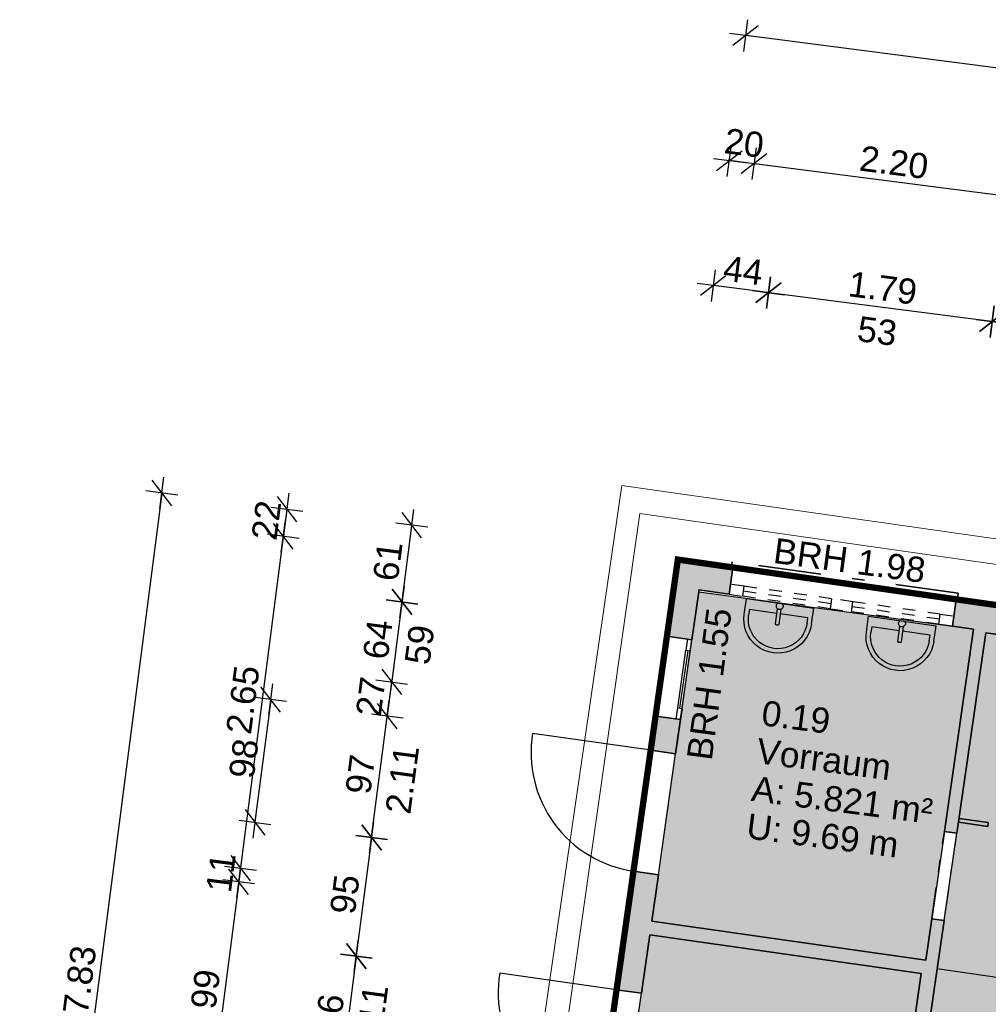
# Model space of a CAD drawing. Header units: metres. Extents: x 344112.5 to 344211.1, y 5709456.4 to 5709545.2.
# Tile 49 of 51: x 344180.7 to 344188.4, y 5709527 to 5709534.8. Entities that reach past the tile are written whole.
import ezdxf
from ezdxf.enums import TextEntityAlignment as Align

# ---------------------------------------------------------------- set-up
doc = ezdxf.new("R2010")
doc.units = ezdxf.units.M
doc.linetypes.add('AUSGEZOGEN', pattern=[0])
doc.linetypes.add('DASHDOT', pattern=[1, 0.5, -0.25, 0, -0.25])
for name, color, linetype in [('Bemassung', 7, 'Continuous'), ('Polygonflächen', 7, 'Continuous'), ('Öffnungen', 7, 'Continuous')]:
    doc.layers.add(name, color=color, linetype=linetype)
doc.layers.add('BGF', color=2, linetype='Continuous', plot=False)
for name, color, linetype, lineweight in [('Dach', 6, 'AUSGEZOGEN', 13), ('Fenster', 7, 'AUSGEZOGEN', 25), ('Sanitär', 7, 'AUSGEZOGEN', 25), ('Schraffur', 8, 'Continuous', 25), ('Text', 7, 'Continuous', 13), ('Türen', 7, 'AUSGEZOGEN', 25), ('Wand', 7, 'AUSGEZOGEN', 35)]:
    doc.layers.add(name, color=color, linetype=linetype, lineweight=lineweight)
doc.styles.get("Standard").update_dxf_attribs({"font": 'arial.ttf'})
doc.dimstyles.new('1', dxfattribs={"dimtxt": 0.2, "dimasz": 0.005, "dimexe": 0.08, "dimexo": 0, "dimgap": 0.05, "dimtad": 3, "dimzin": 3, "dimdsep": 46, "dimtxsty": 'Standard', "dimblk": '1000hands_BEMPFEIL', "dimcen": 1, "dimdle": 0.08, "dimse1": 1, "dimse2": 1, "dimclre": 256, "dimazin": 2, "dimtfac": 1, "dimtix": 1, "dimtmove": 2, "dimatfit": 3, "dimldrblk": '1000hands_BEMPFEIL', "dimfxl": 1, "dimtolj": 1, "dimtzin": 0, "dimarcsym": 0})
doc.dimstyles.new('Copy of 1', dxfattribs={"dimtxt": 0.2, "dimasz": 0.005, "dimexe": 0.08, "dimexo": 0, "dimgap": 0.05, "dimtad": 3, "dimdec": 0, "dimlfac": 100, "dimzin": 3, "dimdsep": 46, "dimtxsty": 'Standard', "dimblk": '1000hands_BEMPFEIL', "dimcen": 1, "dimdle": 0.08, "dimse1": 1, "dimse2": 1, "dimclre": 256, "dimazin": 2, "dimtfac": 1, "dimtdec": 0, "dimtix": 1, "dimtmove": 2, "dimatfit": 3, "dimldrblk": '1000hands_BEMPFEIL', "dimfxl": 1, "dimtolj": 1, "dimtzin": 0, "dimarcsym": 0})

# ---------------------------------------------------------------- blocks, each defined once
blk = doc.blocks.new('A$C3A5037E9')
at = {"layer": 'Sanitär'}
for p, q in [((-0.0164, 0.2012), (-0.0164, 0.0538)), ((0.0164, 0.0538), (0.0164, 0.2012)), ((-0.3273, 0.1527), (-0.3273, 0)), ((-0.2836, 0.0982), (-0.2836, 0.1527)), ((-0.0164, 0.0982), (-0.2836, 0.0982)), ((0.2836, 0.0982), (0.0164, 0.0982)), ((0.2836, 0.1527), (0.2836, 0.0982)), ((0.3273, 0.1527), (0.3273, 0))]:
    blk.add_line(p, q, dxfattribs=at)
blk.add_lwpolyline([(-0.3273, 0), (0.3273, 0)], dxfattribs=at)
for centre, radius, start, end in [((0, 0.1527), 0.3273, 360, 180), ((0, 0.0255), 0.0327, 360, 180), ((0, 0.0255), 0.0327, 180, 231.67049), ((0, 0.0255), 0.0327, 308.32951, 360)]:
    blk.add_arc(centre, radius, start, end, dxfattribs=at)
at = {"layer": 'Sanitär', "ltscale": 0.5}
blk.add_arc((0, 0.1527), 0.2836, 360, 180, dxfattribs=at)
at = {"layer": 'Sanitär'}
blk.add_open_spline([(0.0164, 0.2012), (0.0164, 0.2025), (0.0155, 0.2049), (0.0119, 0.2081), (0.0064, 0.2102), (0, 0.2109), (-0.0064, 0.2102), (-0.0119, 0.2081), (-0.0155, 0.2049), (-0.0164, 0.2025), (-0.0164, 0.2012)], degree=3, dxfattribs=at)
blk = doc.blocks.new('1000hands_BEMPFEIL')
at = {"color": 0}
for p, q in [((-18, -18), (18, 18)), ((0, -25.4), (0, 25.4)), ((-25.4, 0), (25.4, 0))]:
    blk.add_line(p, q, dxfattribs=at)
blk = doc.blocks.new('*D324')
at = {"layer": 'Bemassung', "color": 0, "lineweight": -2, "transparency": 16777216}
blk.add_line((344188.7784, 5709532.3983), (344188.4016, 5709532.4469), dxfattribs=at)
at = {"layer": 'Defpoints', "color": 0, "transparency": 16777216}
for p in [(344188.3966, 5709532.4476), (344188.1122, 5709530.2437, 0), (344188.4983, 5709530.1886, 0)]:
    blk.add_point(p, dxfattribs=at)
at = {"layer": 'Bemassung', "color": 0, "lineweight": -2, "transparency": 16777216, "xscale": 0.005, "yscale": 0.005, "zscale": 0.005}
for p, rotation in [((344188.3966, 5709532.4476), 172.6453569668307), ((344188.7834, 5709532.3977), 352.6453569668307)]:
    blk.add_blockref('1000hands_BEMPFEIL', p, dxfattribs=dict(at, rotation=rotation))
at = {"layer": 'Bemassung', "color": 0, "transparency": 16777216, "insert": (344188.6095, 5709532.5736), "char_height": 0.2, "attachment_point": 5, "rotation": 352.64536}
blk.add_mtext('\\A1;39', dxfattribs=at)
blk = doc.blocks.new('*D325')
at = {"layer": 'Bemassung', "color": 0, "lineweight": -2, "transparency": 16777216}
blk.add_line((344188.3917, 5709532.4482), (344186.6265, 5709532.6761), dxfattribs=at)
at = {"layer": 'Defpoints', "color": 0, "transparency": 16777216}
for p in [(344186.6215, 5709532.6767), (344186.3402, 5709530.4967, 0), (344188.1122, 5709530.2437, 0)]:
    blk.add_point(p, dxfattribs=at)
at = {"layer": 'Bemassung', "color": 0, "lineweight": -2, "transparency": 16777216, "xscale": 0.005, "yscale": 0.005, "zscale": 0.005}
for p, rotation in [((344186.6215, 5709532.6767), 172.6453569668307), ((344188.3966, 5709532.4476), 352.6453569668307)]:
    blk.add_blockref('1000hands_BEMPFEIL', p, dxfattribs=dict(at, rotation=rotation))
at = {"layer": 'Bemassung', "color": 0, "transparency": 16777216, "insert": (344187.5286, 5709532.713), "char_height": 0.2, "attachment_point": 5, "rotation": 352.64536}
blk.add_mtext('\\A1;1.79', dxfattribs=at)
blk = doc.blocks.new('*D326')
at = {"layer": 'Bemassung', "color": 0, "lineweight": -2, "transparency": 16777216}
blk.add_line((344186.6166, 5709532.6773), (344186.1883, 5709532.7326), dxfattribs=at)
at = {"layer": 'Defpoints', "color": 0, "transparency": 16777216}
for p in [(344186.1833, 5709532.7333), (344185.9027, 5709530.5592, 0), (344186.3402, 5709530.4967, 0)]:
    blk.add_point(p, dxfattribs=at)
at = {"layer": 'Bemassung', "color": 0, "lineweight": -2, "transparency": 16777216, "xscale": 0.005, "yscale": 0.005, "zscale": 0.005}
for p, rotation in [((344186.1833, 5709532.7333), 172.6453569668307), ((344186.6215, 5709532.6767), 352.6453569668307)]:
    blk.add_blockref('1000hands_BEMPFEIL', p, dxfattribs=dict(at, rotation=rotation))
at = {"layer": 'Bemassung', "color": 0, "transparency": 16777216, "insert": (344186.4216, 5709532.8537), "char_height": 0.2, "attachment_point": 5, "rotation": 352.64536}
blk.add_mtext('\\A1;44', dxfattribs=at)
blk = doc.blocks.new('*D335')
at = {"layer": 'Bemassung', "color": 0, "lineweight": -2, "transparency": 16777216}
blk.add_line((344189.7363, 5709533.283), (344188.794, 5709533.4046), dxfattribs=at)
at = {"layer": 'Defpoints', "color": 0, "transparency": 16777216}
for p in [(344188.789, 5709533.4052), (344188.3466, 5709529.9779, 0), (344189.2966, 5709529.8374, 0)]:
    blk.add_point(p, dxfattribs=at)
at = {"layer": 'Bemassung', "color": 0, "lineweight": -2, "transparency": 16777216, "xscale": 0.005, "yscale": 0.005, "zscale": 0.005}
for p, rotation in [((344188.789, 5709533.4052), 172.6453569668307), ((344189.7412, 5709533.2823), 352.6453569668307)]:
    blk.add_blockref('1000hands_BEMPFEIL', p, dxfattribs=dict(at, rotation=rotation))
at = {"layer": 'Bemassung', "color": 0, "transparency": 16777216, "insert": (344189.2846, 5709533.4946), "char_height": 0.2, "attachment_point": 5, "rotation": 352.64536}
blk.add_mtext('\\A1;96', dxfattribs=at)
blk = doc.blocks.new('*D336')
at = {"layer": 'Bemassung', "color": 0, "lineweight": -2, "transparency": 16777216}
for p, q in [((344188.6851, 5709533.4186), (344188.6801, 5709533.4193)), ((344188.789, 5709533.4052), (344188.6901, 5709533.418)), ((344188.794, 5709533.4046), (344188.7989, 5709533.404))]:
    blk.add_line(p, q, dxfattribs=at)
at = {"layer": 'Defpoints', "color": 0, "transparency": 16777216}
for p in [(344188.6901, 5709533.418), (344188.2498, 5709530.0071, 0), (344188.3466, 5709529.9779, 0)]:
    blk.add_point(p, dxfattribs=at)
at = {"layer": 'Bemassung', "color": 0, "lineweight": -2, "transparency": 16777216, "xscale": 0.005, "yscale": 0.005, "zscale": 0.005}
for p, rotation in [((344188.6901, 5709533.418), 352.6453569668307), ((344188.789, 5709533.4052), 172.6453569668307)]:
    blk.add_blockref('1000hands_BEMPFEIL', p, dxfattribs=dict(at, rotation=rotation))
at = {"layer": 'Bemassung', "color": 0, "transparency": 16777216, "insert": (344188.759, 5709533.5625), "char_height": 0.2, "attachment_point": 5, "rotation": 352.64536}
blk.add_mtext('\\A1;10', dxfattribs=at)
blk = doc.blocks.new('*D337')
at = {"layer": 'Bemassung', "color": 0, "lineweight": -2, "transparency": 16777216}
blk.add_line((344188.6851, 5709533.4186), (344186.5118, 5709533.6992), dxfattribs=at)
at = {"layer": 'Defpoints', "color": 0, "transparency": 16777216}
for p in [(344186.5069, 5709533.6998), (344186.0704, 5709530.3182, 0), (344188.2498, 5709530.0071, 0)]:
    blk.add_point(p, dxfattribs=at)
at = {"layer": 'Bemassung', "color": 0, "lineweight": -2, "transparency": 16777216, "xscale": 0.005, "yscale": 0.005, "zscale": 0.005}
for p, rotation in [((344186.5069, 5709533.6998), 172.6453569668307), ((344188.6901, 5709533.418), 352.6453569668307)]:
    blk.add_blockref('1000hands_BEMPFEIL', p, dxfattribs=dict(at, rotation=rotation))
at = {"layer": 'Bemassung', "color": 0, "transparency": 16777216, "insert": (344187.6179, 5709533.7098), "char_height": 0.2, "attachment_point": 5, "rotation": 352.64536}
blk.add_mtext('\\A1;2.20', dxfattribs=at)
blk = doc.blocks.new('*D338')
at = {"layer": 'Bemassung', "color": 0, "lineweight": -2, "transparency": 16777216}
for p, q in [((344186.3064, 5709533.7257), (344186.3014, 5709533.7263)), ((344186.5069, 5709533.6998), (344186.3113, 5709533.725)), ((344186.5118, 5709533.6992), (344186.5168, 5709533.6985))]:
    blk.add_line(p, q, dxfattribs=at)
at = {"layer": 'Defpoints', "color": 0, "transparency": 16777216}
for p in [(344186.3113, 5709533.725), (344185.9027, 5709530.5592, 0), (344186.0704, 5709530.3182, 0)]:
    blk.add_point(p, dxfattribs=at)
at = {"layer": 'Bemassung', "color": 0, "lineweight": -2, "transparency": 16777216, "xscale": 0.005, "yscale": 0.005, "zscale": 0.005}
for p, rotation in [((344186.3113, 5709533.725), 352.6453569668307), ((344186.5069, 5709533.6998), 172.6453569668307)]:
    blk.add_blockref('1000hands_BEMPFEIL', p, dxfattribs=dict(at, rotation=rotation))
at = {"layer": 'Bemassung', "color": 0, "transparency": 16777216, "insert": (344186.4286, 5709533.8633), "char_height": 0.2, "attachment_point": 5, "rotation": 352.64536}
blk.add_mtext('\\A1;20', dxfattribs=at)
blk = doc.blocks.new('*D53')
at = {"layer": 'Bemassung', "color": 0, "lineweight": -2, "transparency": 16777216}
blk.add_line((344195.749, 5709533.5152), (344186.4443, 5709534.7162), dxfattribs=at)
at = {"layer": 'Defpoints', "color": 0, "transparency": 16777216}
for p in [(344186.4393, 5709534.7168), (344185.9027, 5709530.5592, 0), (344195.2012, 5709529.2316, 0)]:
    blk.add_point(p, dxfattribs=at)
at = {"layer": 'Bemassung', "color": 0, "lineweight": -2, "transparency": 16777216, "xscale": 0.005, "yscale": 0.005, "zscale": 0.005}
for p, rotation in [((344186.4393, 5709534.7168), 172.6453569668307), ((344195.754, 5709533.5145), 352.6453569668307)]:
    blk.add_blockref('1000hands_BEMPFEIL', p, dxfattribs=dict(at, rotation=rotation))
at = {"layer": 'Bemassung', "color": 0, "transparency": 16777216, "insert": (344191.1161, 5709534.2666), "char_height": 0.2, "attachment_point": 5, "rotation": 352.64536}
blk.add_mtext('\\A1;9.39', dxfattribs=at)
blk = doc.blocks.new('*D54')
at = {"layer": 'Bemassung', "color": 0, "lineweight": -2, "transparency": 16777216}
blk.add_line((344183.7143, 5709530.228), (344183.7916, 5709530.8266), dxfattribs=at)
at = {"layer": 'Defpoints', "color": 0, "transparency": 16777216}
for p in [(344183.7923, 5709530.8316), (344185.9027, 5709530.5592, 0), (344185.8162, 5709529.9516, 0)]:
    blk.add_point(p, dxfattribs=at)
at = {"layer": 'Bemassung', "color": 0, "lineweight": -2, "transparency": 16777216, "xscale": 0.005, "yscale": 0.005, "zscale": 0.005}
for p, rotation in [((344183.7923, 5709530.8316), 82.6453569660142), ((344183.7137, 5709530.223), 262.6453569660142)]:
    blk.add_blockref('1000hands_BEMPFEIL', p, dxfattribs=dict(at, rotation=rotation))
at = {"layer": 'Bemassung', "color": 0, "transparency": 16777216, "insert": (344183.6021, 5709530.5468), "char_height": 0.2, "attachment_point": 5, "rotation": 82.64536}
blk.add_mtext('\\A1;61', dxfattribs=at)
blk = doc.blocks.new('*D339')
at = {"layer": 'Bemassung', "color": 0, "lineweight": -2, "transparency": 16777216}
blk.add_line((344183.7131, 5709530.218), (344183.6324, 5709529.5933), dxfattribs=at)
at = {"layer": 'Defpoints', "color": 0, "transparency": 16777216}
for p in [(344185.8162, 5709529.9516, 0), (344183.6318, 5709529.5883), (344185.726, 5709529.318, 0)]:
    blk.add_point(p, dxfattribs=at)
at = {"layer": 'Bemassung', "color": 0, "lineweight": -2, "transparency": 16777216, "xscale": 0.005, "yscale": 0.005, "zscale": 0.005}
for p, rotation in [((344183.7137, 5709530.223), 82.6453569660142), ((344183.6318, 5709529.5883), 262.6453569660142)]:
    blk.add_blockref('1000hands_BEMPFEIL', p, dxfattribs=dict(at, rotation=rotation))
at = {"layer": 'Bemassung', "color": 0, "transparency": 16777216, "insert": (344183.5219, 5709529.9251), "char_height": 0.2, "attachment_point": 5, "rotation": 82.64536}
blk.add_mtext('\\A1;64', dxfattribs=at)
blk = doc.blocks.new('*D340')
at = {"layer": 'Bemassung', "color": 0, "lineweight": -2, "transparency": 16777216}
for p, q in [((344183.6318, 5709529.5883), (344183.5968, 5709529.3169)), ((344183.6324, 5709529.5933), (344183.6331, 5709529.5982)), ((344183.5961, 5709529.312), (344183.5955, 5709529.307))]:
    blk.add_line(p, q, dxfattribs=at)
at = {"layer": 'Defpoints', "color": 0, "transparency": 16777216}
for p in [(344183.5968, 5709529.3169), (344185.726, 5709529.318, 0), (344185.6874, 5709529.0471, 0)]:
    blk.add_point(p, dxfattribs=at)
at = {"layer": 'Bemassung', "color": 0, "lineweight": -2, "transparency": 16777216, "xscale": 0.005, "yscale": 0.005, "zscale": 0.005}
for p, rotation in [((344183.6318, 5709529.5883), 262.6453569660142), ((344183.5968, 5709529.3169), 82.6453569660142)]:
    blk.add_blockref('1000hands_BEMPFEIL', p, dxfattribs=dict(at, rotation=rotation))
at = {"layer": 'Bemassung', "color": 0, "transparency": 16777216, "insert": (344183.4651, 5709529.4719), "char_height": 0.2, "attachment_point": 5, "rotation": 82.64536}
blk.add_mtext('\\A1;27', dxfattribs=at)
blk = doc.blocks.new('*D341')
at = {"layer": 'Bemassung', "color": 0, "lineweight": -2, "transparency": 16777216}
blk.add_line((344182.6721, 5709529.4437), (344182.5476, 5709528.4794), dxfattribs=at)
at = {"layer": 'Defpoints', "color": 0, "transparency": 16777216}
for p in [(344184.7508, 5709529.1804, 0), (344182.547, 5709528.4745), (344185.5506, 5709528.0868, 0)]:
    blk.add_point(p, dxfattribs=at)
at = {"layer": 'Bemassung', "color": 0, "lineweight": -2, "transparency": 16777216, "xscale": 0.005, "yscale": 0.005, "zscale": 0.005}
for p, rotation in [((344182.6727, 5709529.4487), 82.6453569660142), ((344182.547, 5709528.4745), 262.6453569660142)]:
    blk.add_blockref('1000hands_BEMPFEIL', p, dxfattribs=dict(at, rotation=rotation))
at = {"layer": 'Bemassung', "color": 0, "transparency": 16777216, "insert": (344182.459, 5709528.981), "char_height": 0.2, "attachment_point": 5, "rotation": 82.64536}
blk.add_mtext('\\A1;98', dxfattribs=at)
blk = doc.blocks.new('*D342')
at = {"layer": 'Bemassung', "color": 0, "lineweight": -2, "transparency": 16777216}
blk.add_line((344183.472, 5709528.35), (344183.3516, 5709527.4178), dxfattribs=at)
at = {"layer": 'Defpoints', "color": 0, "transparency": 16777216}
for p in [(344185.5506, 5709528.0868, 0), (344183.351, 5709527.4129), (344185.4167, 5709527.1463, 0)]:
    blk.add_point(p, dxfattribs=at)
at = {"layer": 'Bemassung', "color": 0, "lineweight": -2, "transparency": 16777216, "xscale": 0.005, "yscale": 0.005, "zscale": 0.005}
for p, rotation in [((344183.4726, 5709528.355), 82.6453569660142), ((344183.351, 5709527.4129), 262.6453569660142)]:
    blk.add_blockref('1000hands_BEMPFEIL', p, dxfattribs=dict(at, rotation=rotation))
at = {"layer": 'Bemassung', "color": 0, "transparency": 16777216, "insert": (344183.2609, 5709527.9034), "char_height": 0.2, "attachment_point": 5, "rotation": 82.64536}
blk.add_mtext('\\A1;95', dxfattribs=at)
blk = doc.blocks.new('*D343')
at = {"layer": 'Bemassung', "color": 0, "lineweight": -2, "transparency": 16777216}
blk.add_line((344183.3504, 5709527.4079), (344183.2288, 5709526.4658), dxfattribs=at)
at = {"layer": 'Defpoints', "color": 0, "transparency": 16777216}
for p in [(344185.4167, 5709527.1463, 0), (344183.2281, 5709526.4609), (344185.2814, 5709526.1958, 0)]:
    blk.add_point(p, dxfattribs=at)
at = {"layer": 'Bemassung', "color": 0, "lineweight": -2, "transparency": 16777216, "xscale": 0.005, "yscale": 0.005, "zscale": 0.005}
for p, rotation in [((344183.351, 5709527.4129), 82.6453569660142), ((344183.2281, 5709526.4609), 262.6453569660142)]:
    blk.add_blockref('1000hands_BEMPFEIL', p, dxfattribs=dict(at, rotation=rotation))
at = {"layer": 'Bemassung', "color": 0, "transparency": 16777216, "insert": (344183.1387, 5709526.9563), "char_height": 0.2, "attachment_point": 5, "rotation": 82.64536}
blk.add_mtext('\\A1;96', dxfattribs=at)
blk = doc.blocks.new('*D55')
at = {"layer": 'Bemassung', "color": 0, "lineweight": -2, "transparency": 16777216}
for p, q in [((344182.8005, 5709530.9596), (344182.7726, 5709530.7439)), ((344182.8011, 5709530.9645), (344182.8018, 5709530.9695)), ((344182.772, 5709530.7389), (344182.7714, 5709530.7339))]:
    blk.add_line(p, q, dxfattribs=at)
at = {"layer": 'Defpoints', "color": 0, "transparency": 16777216}
for p in [(344182.7726, 5709530.7439), (344185.9027, 5709530.5592, 0), (344186.0704, 5709530.3182, 0)]:
    blk.add_point(p, dxfattribs=at)
at = {"layer": 'Bemassung', "color": 0, "lineweight": -2, "transparency": 16777216, "xscale": 0.005, "yscale": 0.005, "zscale": 0.005}
for p, rotation in [((344182.8005, 5709530.9596), 262.6453569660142), ((344182.7726, 5709530.7439), 82.6453569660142)]:
    blk.add_blockref('1000hands_BEMPFEIL', p, dxfattribs=dict(at, rotation=rotation))
at = {"layer": 'Bemassung', "color": 0, "transparency": 16777216, "insert": (344182.6374, 5709530.871), "char_height": 0.2, "attachment_point": 5, "rotation": 82.64536}
blk.add_mtext('\\A1;22', dxfattribs=at)
blk = doc.blocks.new('*D349')
at = {"layer": 'Bemassung', "color": 0, "lineweight": -2, "transparency": 16777216}
blk.add_line((344182.772, 5709530.7389), (344182.4335, 5709528.1161), dxfattribs=at)
at = {"layer": 'Defpoints', "color": 0, "transparency": 16777216}
for p in [(344186.0704, 5709530.3182, 0), (344182.4328, 5709528.1112), (344185.6961, 5709527.69, 0)]:
    blk.add_point(p, dxfattribs=at)
at = {"layer": 'Bemassung', "color": 0, "lineweight": -2, "transparency": 16777216, "xscale": 0.005, "yscale": 0.005, "zscale": 0.005}
for p, rotation in [((344182.7726, 5709530.7439), 82.6453569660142), ((344182.4328, 5709528.1112), 262.6453569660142)]:
    blk.add_blockref('1000hands_BEMPFEIL', p, dxfattribs=dict(at, rotation=rotation))
at = {"layer": 'Bemassung', "color": 0, "transparency": 16777216, "insert": (344182.4519, 5709529.447), "char_height": 0.2, "attachment_point": 5, "rotation": 82.64536}
blk.add_mtext('\\A1;2.65', dxfattribs=at)
blk = doc.blocks.new('*D350')
at = {"layer": 'Bemassung', "color": 0, "lineweight": -2, "transparency": 16777216}
for p, q in [((344182.4328, 5709528.1112), (344182.4188, 5709528.0022)), ((344182.4335, 5709528.1161), (344182.4341, 5709528.1211)), ((344182.4181, 5709527.9972), (344182.4175, 5709527.9923))]:
    blk.add_line(p, q, dxfattribs=at)
at = {"layer": 'Defpoints', "color": 0, "transparency": 16777216}
for p in [(344182.4188, 5709528.0022), (344185.6961, 5709527.69, 0), (344185.6806, 5709527.5812, 0)]:
    blk.add_point(p, dxfattribs=at)
at = {"layer": 'Bemassung', "color": 0, "lineweight": -2, "transparency": 16777216, "xscale": 0.005, "yscale": 0.005, "zscale": 0.005}
for p, rotation in [((344182.4328, 5709528.1112), 262.6453569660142), ((344182.4188, 5709528.0022), 82.6453569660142)]:
    blk.add_blockref('1000hands_BEMPFEIL', p, dxfattribs=dict(at, rotation=rotation))
at = {"layer": 'Bemassung', "color": 0, "transparency": 16777216, "insert": (344182.2766, 5709528.0759), "char_height": 0.2, "attachment_point": 5, "rotation": 82.64536}
blk.add_mtext('\\A1;11', dxfattribs=at)
blk = doc.blocks.new('*D351')
at = {"layer": 'Bemassung', "color": 0, "lineweight": -2, "transparency": 16777216}
blk.add_line((344182.4181, 5709527.9972), (344182.1649, 5709526.035), dxfattribs=at)
at = {"layer": 'Defpoints', "color": 0, "transparency": 16777216}
for p in [(344185.6806, 5709527.5812, 0), (344182.1642, 5709526.0301), (344185.4003, 5709525.6124, 0)]:
    blk.add_point(p, dxfattribs=at)
at = {"layer": 'Bemassung', "color": 0, "lineweight": -2, "transparency": 16777216, "xscale": 0.005, "yscale": 0.005, "zscale": 0.005}
for p, rotation in [((344182.4188, 5709528.0022), 82.6453569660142), ((344182.1642, 5709526.0301), 262.6453569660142)]:
    blk.add_blockref('1000hands_BEMPFEIL', p, dxfattribs=dict(at, rotation=rotation))
at = {"layer": 'Bemassung', "color": 0, "transparency": 16777216, "insert": (344182.1406, 5709527.0356), "char_height": 0.2, "attachment_point": 5, "rotation": 82.64536}
blk.add_mtext('\\A1;1.99', dxfattribs=at)
blk = doc.blocks.new('*D9')
at = {"layer": 'Bemassung', "color": 0, "lineweight": -2, "transparency": 16777216}
blk.add_line((344181.8081, 5709531.0826), (344180.8072, 5709523.328), dxfattribs=at)
at = {"layer": 'Defpoints', "color": 0, "transparency": 16777216}
for p in [(344185.9027, 5709530.5592, 0), (344180.8065, 5709523.3231), (344184.7989, 5709522.8078, 0)]:
    blk.add_point(p, dxfattribs=at)
at = {"layer": 'Bemassung', "color": 0, "lineweight": -2, "transparency": 16777216, "xscale": 0.005, "yscale": 0.005, "zscale": 0.005}
for p, rotation in [((344181.8087, 5709531.0876), 82.6453569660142), ((344180.8065, 5709523.3231), 262.6453569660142)]:
    blk.add_blockref('1000hands_BEMPFEIL', p, dxfattribs=dict(at, rotation=rotation))
at = {"layer": 'Bemassung', "color": 0, "transparency": 16777216, "insert": (344181.1567, 5709527.2248), "char_height": 0.2, "attachment_point": 5, "rotation": 82.64536}
blk.add_mtext('\\A1;7.83', dxfattribs=at)
blk = doc.blocks.new('*D409')
at = {"layer": 'Bemassung', "color": 0, "lineweight": -2, "transparency": 16777216}
blk.add_line((344183.4732, 5709528.3599), (344183.5961, 5709529.312), dxfattribs=at)
at = {"layer": 'Defpoints', "color": 0, "transparency": 16777216}
for p in [(344183.5968, 5709529.3169), (344185.6874, 5709529.0471, 0), (344185.5506, 5709528.0868, 0)]:
    blk.add_point(p, dxfattribs=at)
at = {"layer": 'Bemassung', "color": 0, "lineweight": -2, "transparency": 16777216, "xscale": 0.005, "yscale": 0.005, "zscale": 0.005}
for p, rotation in [((344183.5968, 5709529.3169), 82.6453569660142), ((344183.4726, 5709528.355), 262.6453569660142)]:
    blk.add_blockref('1000hands_BEMPFEIL', p, dxfattribs=dict(at, rotation=rotation))
at = {"layer": 'Bemassung', "color": 0, "transparency": 16777216, "insert": (344183.3838, 5709528.8554), "char_height": 0.2, "attachment_point": 5, "rotation": 82.64536}
blk.add_mtext('\\A1;97', dxfattribs=at)

msp = doc.modelspace()

# ---------------------------------------------------------------- hatches: boundary and pattern name
at = {"layer": 'Polygonflächen'}
h = msp.add_hatch(color=134, dxfattribs=at)
h.dxf.hatch_style = 1
h.paths.add_polyline_path([(344188.0177, 5709528.4019), (344188.2498, 5709530.0071), (344188.0818, 5709530.031), (344186.0683, 5709530.3033), (344185.8854, 5709529.0189), (344185.7486, 5709528.0586), (344185.6961, 5709527.69), (344187.8699, 5709527.3804), (344187.9175, 5709527.7091)])
h = msp.add_hatch(color=134, dxfattribs=at)
h.dxf.hatch_style = 1
h.paths.add_polyline_path([(344192.2084, 5709529.4266), (344192.0989, 5709529.4422), (344188.3466, 5709529.9779), (344188.1166, 5709528.3875), (344188.0164, 5709527.6947), (344187.9004, 5709526.8928), (344191.7625, 5709526.3463)])
h = msp.add_hatch(color=134, dxfattribs=at)
h.dxf.hatch_style = 1
h.paths.add_polyline_path([(344187.8347, 5709527.2744), (344185.6806, 5709527.5812), (344185.6147, 5709527.1181), (344185.4794, 5709526.1676), (344185.4003, 5709525.6125), (344187.5502, 5709525.2946)])
at = {"layer": 'Schraffur'}
h = msp.add_hatch(color=256, dxfattribs=at)
h.dxf.hatch_style = 1
h.paths.add_polyline_path([(344186.3402, 5709530.4967), (344185.9027, 5709530.5592), (344185.8162, 5709529.9516), (344186.0142, 5709529.9234), (344186.0683, 5709530.3033), (344186.0704, 5709530.3182), (344186.3098, 5709530.284)])
h = msp.add_hatch(color=256, dxfattribs=at)
h.dxf.hatch_style = 1
h.paths.add_polyline_path([(344188.4983, 5709530.1886), (344188.1122, 5709530.2437), (344188.0818, 5709530.031), (344188.2498, 5709530.0071), (344188.0177, 5709528.4019), (344188.1166, 5709528.3875), (344188.3466, 5709529.9779), (344188.4658, 5709529.9609)])
h = msp.add_hatch(color=256, dxfattribs=at)
h.dxf.hatch_style = 1
h.paths.add_polyline_path([(344185.4794, 5709526.1676), (344185.2814, 5709526.1958), (344185.1499, 5709525.2727), (344185.338, 5709525.2459), (344185.3749, 5709525.5049), (344187.5521, 5709525.1831), (344187.5167, 5709524.9379), (344187.6156, 5709524.9236), (344187.8804, 5709526.7542), (344191.7457, 5709526.2073), (344191.1419, 5709522.0749), (344191.0313, 5709522.091), (344191.0059, 5709521.9149), (344194.0779, 5709521.4729), (344195.2012, 5709529.2316), (344194.151, 5709529.3816), (344194.1184, 5709529.1539), (344194.9505, 5709529.0351), (344194.2949, 5709524.5072), (344193.9466, 5709524.5562), (344193.9264, 5709524.4126), (344194.2853, 5709524.3622), (344193.8765, 5709521.6752), (344191.2309, 5709522.0618), (344191.6218, 5709524.7367), (344193.1045, 5709524.5282), (344193.1247, 5709524.6718), (344191.8986, 5709524.8442), (344192.5549, 5709529.3771), (344192.9305, 5709529.3235), (344192.963, 5709529.5512), (344192.1314, 5709529.6699), (344192.0989, 5709529.4422), (344192.2084, 5709529.4266), (344191.7625, 5709526.3463), (344187.9004, 5709526.8928), (344188.0164, 5709527.6947), (344187.9175, 5709527.7091), (344187.8699, 5709527.3804), (344185.6961, 5709527.69), (344185.7486, 5709528.0586), (344185.5506, 5709528.0868), (344185.4167, 5709527.1463), (344185.6147, 5709527.1181), (344185.6806, 5709527.5811), (344187.8347, 5709527.2744), (344187.5502, 5709525.2946), (344185.4003, 5709525.6124)])
h = msp.add_hatch(color=256, dxfattribs=at)
h.dxf.hatch_style = 1
h.paths.add_polyline_path([(344185.9239, 5709529.2898), (344185.726, 5709529.318), (344185.6874, 5709529.0471), (344185.8854, 5709529.0189)])

# ---------------------------------------------------------------- linework, layer by layer
at = {"layer": 'BGF', "const_width": 0.05, "elevation": 0}
msp.add_lwpolyline([(344185.2814, 5709526.1958), (344185.4167, 5709527.1463), (344185.5506, 5709528.0868), (344185.6874, 5709529.0471), (344185.8162, 5709529.9516), (344185.9027, 5709530.5592), (344186.3402, 5709530.4967), (344188.1122, 5709530.2437), (344188.4983, 5709530.1886), (344190.2802, 5709529.9342), (344190.3594, 5709529.9229), (344192.1413, 5709529.6685), (344192.963, 5709529.5512), (344194.151, 5709529.3816), (344195.2012, 5709529.2316), (344194.0779, 5709521.4729)], dxfattribs=at)
at = {"layer": 'Dach', "elevation": 0}
for points in [[(344185.4571, 5709531.148), (344184.1762, 5709522.3409)], [(344185.4571, 5709531.148), (344195.7905, 5709529.6728)], [(344185.6013, 5709530.9254), (344184.4058, 5709522.5301)], [(344185.6013, 5709530.9254), (344195.5638, 5709529.5031)]]:
    msp.add_lwpolyline(points, dxfattribs=at)
at = {"layer": 'Fenster', "linetype": 'DASHDOT', "ltscale": 0.1, "elevation": 0}
for points in [[(344186.3098, 5709530.284), (344186.4187, 5709530.2685), (344186.43, 5709530.3477), (344186.3211, 5709530.3632)], [(344187.1117, 5709530.1695), (344187.28, 5709530.1455), (344187.2913, 5709530.2247), (344187.123, 5709530.2487)], [(344188.0818, 5709530.031), (344187.9729, 5709530.0466), (344187.9842, 5709530.1258), (344188.0931, 5709530.1102)]]:
    msp.add_lwpolyline(points, close=True, dxfattribs=at)
for points in [[(344187.123, 5709530.2487), (344186.43, 5709530.3477)], [(344187.1117, 5709530.1695), (344186.4187, 5709530.2685)], [(344187.1173, 5709530.2091), (344186.4243, 5709530.3081)], [(344187.9786, 5709530.0862), (344187.2856, 5709530.1851)], [(344187.9842, 5709530.1258), (344187.2913, 5709530.2247)], [(344187.9729, 5709530.0466), (344187.28, 5709530.1455)]]:
    msp.add_lwpolyline(points, dxfattribs=at)
at = {"layer": 'Fenster', "elevation": 0}
for points in [[(344185.9795, 5709529.9284), (344185.9668, 5709529.8393), (344186.0015, 5709529.8343), (344186.0142, 5709529.9234), (344185.9795, 5709529.9284)], [(344185.902, 5709529.3839), (344185.9668, 5709529.8393)], [(344185.9193, 5709529.3814), (344185.9842, 5709529.8368)], [(344185.9366, 5709529.3789), (344186.0015, 5709529.8343)], [(344185.8893, 5709529.2948), (344185.902, 5709529.3839), (344185.9366, 5709529.3789), (344185.9239, 5709529.2898), (344185.8893, 5709529.2948)]]:
    msp.add_lwpolyline(points, dxfattribs=at)
at = {"layer": 'Polygonflächen', "elevation": 0}
for points in [[(344185.6961, 5709527.69), (344185.7486, 5709528.0586), (344185.8854, 5709529.0189), (344186.0683, 5709530.3033), (344188.0818, 5709530.031), (344188.2498, 5709530.0071), (344188.0177, 5709528.4019), (344187.9175, 5709527.7091), (344187.8699, 5709527.3804), (344185.6961, 5709527.69)], [(344187.9004, 5709526.8928), (344188.0164, 5709527.6947), (344188.1166, 5709528.3875), (344188.3466, 5709529.9779), (344192.0989, 5709529.4422), (344192.2084, 5709529.4266), (344191.7625, 5709526.3463), (344187.9004, 5709526.8928)], [(344185.4003, 5709525.6125), (344185.4794, 5709526.1676), (344185.6147, 5709527.1181), (344185.6806, 5709527.5812), (344187.8347, 5709527.2744), (344187.5502, 5709525.2946), (344185.4003, 5709525.6125)]]:
    msp.add_lwpolyline(points, dxfattribs=at)
at = {"layer": 'Sanitär', "elevation": 0}
msp.add_lwpolyline([(344187.9606, 5709527.3159), (344191.8211, 5709526.7513)], dxfattribs=at)
at = {"layer": 'Türen', "elevation": 0}
for points in [[(344185.6874, 5709529.0471), (344184.7508, 5709529.1804, 0.419358), (344185.5506, 5709528.0868, 0.414214)], [(344185.4167, 5709527.1463), (344184.4897, 5709527.2782, 0.419358), (344185.2814, 5709526.1958, 0.414214)]]:
    msp.add_lwpolyline(points, format="xyb", dxfattribs=at)
at = {"layer": 'Wand'}
for p, q in [((344188.1298, 5709528.4763, 0), (344188.362, 5709528.4422, 0)), ((344188.1337, 5709528.506, 0), (344188.3662, 5709528.4719, 0)), ((344188.362, 5709528.4422, 0), (344188.3662, 5709528.4719, 0))]:
    msp.add_line(p, q, dxfattribs=at)
at = {"layer": 'Wand', "elevation": 0}
for points in [[(344185.9027, 5709530.5592), (344185.8162, 5709529.9516)], [(344185.9027, 5709530.5592), (344186.3402, 5709530.4967)], [(344186.3402, 5709530.4967), (344186.3098, 5709530.284), (344186.0704, 5709530.3182)], [(344186.0683, 5709530.3033), (344186.0142, 5709529.9234)], [(344186.0682, 5709530.3032), (344186.0704, 5709530.3182)], [(344188.1122, 5709530.2437), (344188.0818, 5709530.031), (344188.2498, 5709530.0071)], [(344188.1122, 5709530.2437), (344188.4983, 5709530.1886)], [(344185.8162, 5709529.9516), (344185.726, 5709529.318)], [(344186.0142, 5709529.9234), (344185.8162, 5709529.9516)], [(344188.0177, 5709528.4019), (344188.2498, 5709530.0071)], [(344188.1166, 5709528.3875), (344188.3466, 5709529.9779)], [(344188.3466, 5709529.9779), (344188.4658, 5709529.9609)], [(344185.726, 5709529.318), (344185.6874, 5709529.0471)], [(344185.9239, 5709529.2898), (344185.726, 5709529.318)], [(344185.9239, 5709529.2898), (344185.8854, 5709529.0189)], [(344185.8854, 5709529.0189), (344185.6874, 5709529.0471)], [(344188.1166, 5709528.3875), (344188.0177, 5709528.4019)], [(344185.5506, 5709528.0868), (344185.4167, 5709527.1463)], [(344185.7486, 5709528.0586), (344185.5506, 5709528.0868)], [(344185.7486, 5709528.0586), (344185.6961, 5709527.6901)], [(344187.8699, 5709527.3804), (344185.6961, 5709527.69)], [(344187.8699, 5709527.3804), (344187.9175, 5709527.7091)], [(344187.9004, 5709526.8928), (344188.0164, 5709527.6947)], [(344188.0164, 5709527.6947), (344187.9175, 5709527.7091)], [(344185.6806, 5709527.5812), (344185.6147, 5709527.1181)], [(344187.8347, 5709527.2744), (344185.6806, 5709527.5811)], [(344187.8347, 5709527.2744), (344187.5502, 5709525.2946)], [(344185.6147, 5709527.1181), (344185.4167, 5709527.1463)]]:
    msp.add_lwpolyline(points, dxfattribs=at)
at = {"layer": 'Wand', "linetype": 'DASHDOT', "elevation": 0}
for points in [[(344188.1205, 5709530.2425), (344188.1272, 5709530.2926), (344186.3344, 5709530.5423), (344186.3283, 5709530.4984)], [(344186.3402, 5709530.4967), (344188.1122, 5709530.2437)]]:
    msp.add_lwpolyline(points, dxfattribs=at)
at = {"layer": 'Öffnungen', "linetype": 'DASHDOT', "ltscale": 0.5, "elevation": 0}
for points in [[(344187.9175, 5709527.7091), (344188.0177, 5709528.4019)], [(344188.0164, 5709527.6947), (344188.1166, 5709528.3875)]]:
    msp.add_lwpolyline(points, dxfattribs=at)

# ---------------------------------------------------------------- block references
at = {"xscale": -0.8249667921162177, "yscale": 0.8249667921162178, "zscale": 0.8249667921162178, "rotation": 171.8748573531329}
for p in [(344186.714, 5709530.211, 0), (344187.6841, 5709530.0725, 0)]:
    msp.add_blockref('A$C3A5037E9', p, dxfattribs=at)

# ---------------------------------------------------------------- texts
at = {"layer": 'Text'}
for s, rotation, p in [('53', 352.38897, (344187.4847, 5709532.3732, 0)), ('BRH 1.98', 352.38897, (344187.2659, 5709530.5529, 0)), ('BRH 1.55', 82.38897, (344186.1533, 5709529.5719, 0.0001)), ('59', 82.38897, (344183.8525, 5709529.8839, 0.0001)), ('2.11', 82.38897, (344183.7144, 5709528.8142, 0.0001)), ('2.11', 82.38897, (344183.4693, 5709526.9151, 0.0001))]:
    msp.add_text(s, height=0.2, rotation=rotation, dxfattribs=at).set_placement(p, align=Align.MIDDLE)
for s, p in [('0.19', (344186.558, 5709529.2458, 0)), ('Vorraum', (344186.5178, 5709528.9453, 0)), ('A: 5.821 m²', (344186.4779, 5709528.6457, 0)), ('U: 9.69 m', (344186.4382, 5709528.3485, 0))]:
    msp.add_text(s, height=0.2, rotation=352.64536, dxfattribs=at).set_placement(p)

# ---------------------------------------------------------------- dimensions: what is measured, and where the dimension line sits
at = {"layer": 'Bemassung'}
for base, p1, p2, angle, dimstyle, picture, middle in [((344186.4393, 5709534.7168), (344195.2012, 5709529.2316, 0), (344185.9027, 5709530.5592, 0), 352.64536, '1', '*D53', (344191.1161, 5709534.2666)), ((344186.3113, 5709533.725), (344186.0704, 5709530.3182, 0), (344185.9027, 5709530.5592, 0), 352.64536, 'Copy of 1', '*D338', (344186.4286, 5709533.8633)), ((344186.5069, 5709533.6998), (344188.2498, 5709530.0071, 0), (344186.0704, 5709530.3182, 0), 352.64536, '1', '*D337', (344187.6179, 5709533.7098)), ((344188.6901, 5709533.418), (344188.3466, 5709529.9779, 0), (344188.2498, 5709530.0071, 0), 352.64536, 'Copy of 1', '*D336', (344188.759, 5709533.5625)), ((344188.789, 5709533.4052), (344189.2966, 5709529.8374, 0), (344188.3466, 5709529.9779, 0), 352.64536, 'Copy of 1', '*D335', (344189.2846, 5709533.4946)), ((344186.1833, 5709532.7333), (344186.3402, 5709530.4967, 0), (344185.9027, 5709530.5592, 0), 352.64536, 'Copy of 1', '*D326', (344186.4216, 5709532.8537)), ((344186.6215, 5709532.6767), (344188.1122, 5709530.2437, 0), (344186.3402, 5709530.4967, 0), 352.64536, '1', '*D325', (344187.5286, 5709532.713)), ((344188.3966, 5709532.4476), (344188.4983, 5709530.1886, 0), (344188.1122, 5709530.2437, 0), 352.64536, 'Copy of 1', '*D324', (344188.6095, 5709532.5736)), ((344180.8065, 5709523.3231), (344185.9027, 5709530.5592, 0), (344184.7989, 5709522.8078, 0), 82.64536, '1', '*D9', (344181.1567, 5709527.2248)), ((344182.7726, 5709530.7439), (344185.9027, 5709530.5592, 0), (344186.0704, 5709530.3182, 0), 82.64536, 'Copy of 1', '*D55', (344182.6374, 5709530.871)), ((344183.7923, 5709530.8316), (344185.8162, 5709529.9516, 0), (344185.9027, 5709530.5592, 0), 82.64536, 'Copy of 1', '*D54', (344183.6021, 5709530.5468)), ((344182.4328, 5709528.1112), (344186.0704, 5709530.3182, 0), (344185.6961, 5709527.69, 0), 82.64536, '1', '*D349', (344182.4519, 5709529.447)), ((344183.6318, 5709529.5883), (344185.8162, 5709529.9516, 0), (344185.726, 5709529.318, 0), 82.64536, 'Copy of 1', '*D339', (344183.5219, 5709529.9251)), ((344183.5968, 5709529.3169), (344185.726, 5709529.318, 0), (344185.6874, 5709529.0471, 0), 82.64536, 'Copy of 1', '*D340', (344183.4651, 5709529.4719)), ((344182.547, 5709528.4745), (344184.7508, 5709529.1804, 0), (344185.5506, 5709528.0868, 0), 82.64536, 'Copy of 1', '*D341', (344182.459, 5709528.981)), ((344183.5968, 5709529.3169), (344185.5506, 5709528.0868, 0), (344185.6874, 5709529.0471, 0), 82.64536, 'Copy of 1', '*D409', (344183.3838, 5709528.8554)), ((344183.351, 5709527.4129), (344185.5506, 5709528.0868, 0), (344185.4167, 5709527.1463, 0), 82.64536, 'Copy of 1', '*D342', (344183.2609, 5709527.9034)), ((344182.4188, 5709528.0022), (344185.6961, 5709527.69, 0), (344185.6806, 5709527.5812, 0), 82.64536, 'Copy of 1', '*D350', (344182.2766, 5709528.0759)), ((344182.1642, 5709526.0301), (344185.6806, 5709527.5812, 0), (344185.4003, 5709525.6124, 0), 82.64536, '1', '*D351', (344182.1406, 5709527.0356)), ((344183.2281, 5709526.4609), (344185.4167, 5709527.1463, 0), (344185.2814, 5709526.1958, 0), 82.64536, 'Copy of 1', '*D343', (344183.1387, 5709526.9563))]:
    dim = msp.add_linear_dim(base=base, p1=p1, p2=p2, angle=angle, dimstyle=dimstyle, dxfattribs=at)
    dim.commit()
    dim.dimension.update_dxf_attribs({"geometry": picture, "text_midpoint": middle})

doc.saveas('drawing.dxf')
